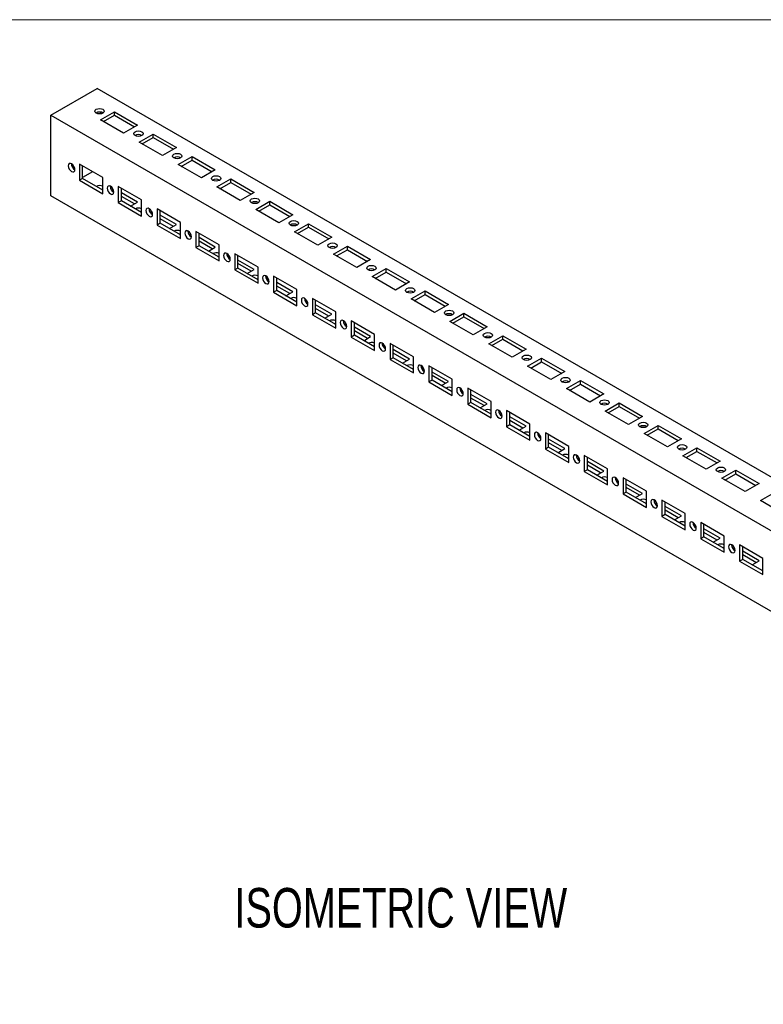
# Model space of a CAD drawing. Header units: millimetres. Extents: x 0 to 1295, y 0 to 838.
# Tile 3 of 4: x 766 to 1020, y 502 to 838. Entities that reach past the tile are written whole.
import ezdxf

# ---------------------------------------------------------------- set-up
doc = ezdxf.new("R2010")
doc.units = ezdxf.units.MM
doc.header["$LTSCALE"] = 3
doc.layers.add('TEXT', color=140, linetype='Continuous', lineweight=25)
doc.styles.add('SLDTEXTSTYLE0', font='TXT', dxfattribs={"width": 0.75})

msp = doc.modelspace()

# ---------------------------------------------------------------- linework, layer by layer
at = {"color": 7, "linetype": 'Continuous', "lineweight": 18}
msp.add_line((0, 838.2), (1295.4, 838.2), dxfattribs=at)
for p, q in [((776.28, 805.55), (792.19, 814.73)), ((1270.54, 538.58), (792.19, 814.73)), ((776.28, 805.55), (1254.63, 529.4)), ((776.28, 777.99), (776.28, 805.55)), ((793.25, 804.02), (798.02, 806.77)), ((793.25, 806.61), (793.25, 806.02)), ((801.2, 799.43), (793.25, 804.02)), ((794.31, 803.41), (798.02, 805.55)), ((798.02, 806.77), (805.97, 802.18)), ((798.02, 805.55), (798.02, 806.77)), ((798.02, 805.55), (804.91, 801.57)), ((805.97, 802.18), (801.2, 799.43)), ((806.5, 796.36), (811.28, 799.12)), ((807.57, 795.75), (811.28, 797.9)), ((811.28, 799.12), (819.23, 794.53)), ((811.28, 797.9), (811.28, 799.12)), ((811.28, 797.9), (818.17, 793.92)), ((814.46, 791.77), (806.5, 796.36)), ((819.23, 794.53), (814.46, 791.77)), ((819.76, 788.71), (824.54, 791.47)), ((824.54, 791.47), (832.49, 786.87)), ((824.54, 790.24), (824.54, 791.47)), ((794.04, 784.27), (786.09, 788.86)), ((786.09, 788.86), (786.09, 783.35)), ((787.15, 783.96), (787.15, 788.25)), ((827.72, 784.12), (819.76, 788.71)), ((820.82, 788.1), (824.54, 790.24)), ((824.54, 790.24), (831.43, 786.26)), ((787.15, 783.96), (786.09, 783.35)), ((790.6, 786.26), (787.15, 784.27)), ((794.04, 779.98), (787.15, 783.96)), ((794.04, 778.76), (794.04, 784.27)), ((832.49, 786.87), (827.72, 784.12)), ((833.02, 781.06), (837.79, 783.81)), ((837.79, 783.81), (845.75, 779.22)), ((837.79, 782.59), (837.79, 783.81)), ((786.09, 783.35), (794.04, 778.76)), ((807.3, 776.62), (799.34, 781.21)), ((799.34, 781.21), (799.34, 775.7)), ((800.41, 776.31), (800.41, 780.6)), ((840.98, 776.46), (833.02, 781.06)), ((834.08, 780.44), (837.79, 782.59)), ((837.79, 782.59), (844.69, 778.61)), ((1254.63, 501.84), (776.28, 777.99)), ((794.04, 780.06), (793.67, 780.2)), ((797.61, 780.21), (797.1, 779.91)), ((805.97, 775.85), (800.41, 779.06)), ((804.91, 775.24), (800.41, 777.84)), ((845.75, 779.22), (840.98, 776.46)), ((800.41, 776.31), (799.34, 775.7)), ((799.34, 775.7), (807.3, 771.1)), ((807.3, 772.33), (800.41, 776.31)), ((803.59, 774.47), (805.97, 775.85)), ((807.3, 771.1), (807.3, 776.62)), ((846.28, 773.4), (851.05, 776.16)), ((847.34, 772.79), (851.05, 774.93)), ((851.05, 776.16), (859.01, 771.57)), ((851.05, 774.93), (851.05, 776.16)), ((851.05, 774.93), (857.95, 770.95)), ((807.3, 772.4), (806.92, 772.55)), ((810.87, 772.55), (810.36, 772.26)), ((820.56, 768.96), (812.6, 773.55)), ((812.6, 773.55), (812.6, 768.04)), ((813.66, 768.66), (813.66, 772.94)), ((819.23, 768.19), (813.66, 771.41)), ((854.23, 768.81), (846.28, 773.4)), ((859.01, 771.57), (854.23, 768.81)), ((813.66, 768.66), (812.6, 768.04)), ((812.6, 768.04), (820.56, 763.45)), ((818.17, 767.58), (813.66, 770.18)), ((820.56, 764.68), (813.66, 768.66)), ((816.85, 766.82), (819.23, 768.19)), ((820.56, 763.45), (820.56, 768.96)), ((859.54, 765.75), (864.31, 768.5)), ((860.6, 765.14), (864.31, 767.28)), ((864.31, 768.5), (872.27, 763.91)), ((864.31, 767.28), (864.31, 768.5)), ((864.31, 767.28), (871.2, 763.3)), ((820.56, 764.75), (820.18, 764.89)), ((824.13, 764.9), (823.62, 764.6)), ((833.82, 761.31), (825.86, 765.9)), ((825.86, 765.9), (825.86, 760.39)), ((826.92, 761), (826.92, 765.29)), ((832.49, 760.54), (826.92, 763.76)), ((867.49, 761.16), (859.54, 765.75)), ((872.27, 763.91), (867.49, 761.16)), ((826.92, 761), (825.86, 760.39)), ((825.86, 760.39), (833.82, 755.8)), ((831.43, 759.93), (826.92, 762.53)), ((833.82, 757.02), (826.92, 761)), ((830.11, 759.16), (832.49, 760.54)), ((833.82, 755.8), (833.82, 761.31)), ((872.8, 758.1), (877.57, 760.85)), ((877.57, 760.85), (885.52, 756.26)), ((877.57, 759.63), (877.57, 760.85)), ((833.82, 757.09), (833.44, 757.24)), ((837.39, 757.24), (836.88, 756.95)), ((847.07, 753.65), (839.12, 758.25)), ((839.12, 758.25), (839.12, 752.74)), ((840.18, 753.35), (840.18, 757.63)), ((880.75, 753.5), (872.8, 758.1)), ((873.86, 757.48), (877.57, 759.63)), ((877.57, 759.63), (884.46, 755.65)), ((845.75, 752.89), (840.18, 756.1)), ((844.69, 752.27), (840.18, 754.88)), ((847.07, 748.14), (847.07, 753.65)), ((885.52, 756.26), (880.75, 753.5)), ((840.18, 753.35), (839.12, 752.74)), ((839.12, 752.74), (847.07, 748.14)), ((847.07, 749.37), (840.18, 753.35)), ((843.36, 751.51), (845.75, 752.89)), ((860.33, 746), (852.38, 750.59)), ((852.38, 750.59), (852.38, 745.08)), ((886.05, 750.44), (890.83, 753.2)), ((894.01, 745.85), (886.05, 750.44)), ((887.11, 749.83), (890.83, 751.97)), ((890.83, 753.2), (898.78, 748.6)), ((890.83, 751.97), (890.83, 753.2)), ((890.83, 751.97), (897.72, 747.99)), ((847.07, 749.44), (846.7, 749.58)), ((850.65, 749.59), (850.13, 749.3)), ((853.44, 745.69), (853.44, 749.98)), ((859.01, 745.23), (853.44, 748.45)), ((857.95, 744.62), (853.44, 747.22)), ((898.78, 748.6), (894.01, 745.85)), ((853.44, 745.69), (852.38, 745.08)), ((852.38, 745.08), (860.33, 740.49)), ((860.33, 741.71), (853.44, 745.69)), ((856.62, 743.86), (859.01, 745.23)), ((860.33, 740.49), (860.33, 746)), ((899.31, 742.79), (904.08, 745.54)), ((900.37, 742.18), (904.08, 744.32)), ((904.08, 745.54), (912.04, 740.95)), ((904.08, 744.32), (904.08, 745.54)), ((904.08, 744.32), (910.98, 740.34)), ((860.33, 741.79), (859.96, 741.93)), ((863.9, 741.94), (863.39, 741.64)), ((873.59, 738.35), (865.64, 742.94)), ((865.64, 742.94), (865.64, 737.43)), ((866.7, 738.04), (866.7, 742.33)), ((872.27, 737.58), (866.7, 740.79)), ((907.27, 738.2), (899.31, 742.79)), ((912.04, 740.95), (907.27, 738.2)), ((866.7, 738.04), (865.64, 737.43)), ((865.64, 737.43), (873.59, 732.84)), ((871.2, 736.97), (866.7, 739.57)), ((873.59, 734.06), (866.7, 738.04)), ((869.88, 736.2), (872.27, 737.58)), ((873.59, 732.84), (873.59, 738.35)), ((912.57, 735.13), (917.34, 737.89)), ((913.63, 734.52), (917.34, 736.66)), ((917.34, 737.89), (925.3, 733.3)), ((917.34, 736.66), (917.34, 737.89)), ((917.34, 736.66), (924.24, 732.68)), ((873.59, 734.13), (873.22, 734.28)), ((877.16, 734.28), (876.65, 733.99)), ((886.85, 730.69), (878.89, 735.29)), ((878.89, 735.29), (878.89, 729.77)), ((879.95, 730.39), (879.95, 734.67)), ((920.53, 730.54), (912.57, 735.13)), ((925.3, 733.3), (920.53, 730.54)), ((879.95, 730.39), (878.89, 729.77)), ((885.52, 729.93), (879.95, 733.14)), ((884.46, 729.31), (879.95, 731.91)), ((886.85, 726.41), (879.95, 730.39)), ((883.14, 728.55), (885.52, 729.93)), ((886.85, 725.18), (886.85, 730.69)), ((925.83, 727.48), (930.6, 730.24)), ((930.6, 730.24), (938.56, 725.64)), ((930.6, 729.01), (930.6, 730.24)), ((878.89, 729.77), (886.85, 725.18)), ((886.85, 726.48), (886.47, 726.62)), ((890.42, 726.63), (889.91, 726.33)), ((900.11, 723.04), (892.15, 727.63)), ((892.15, 727.63), (892.15, 722.12)), ((893.21, 722.73), (893.21, 727.02)), ((933.78, 722.89), (925.83, 727.48)), ((926.89, 726.87), (930.6, 729.01)), ((930.6, 729.01), (937.5, 725.03)), ((898.78, 722.27), (893.21, 725.49)), ((897.72, 721.66), (893.21, 724.26)), ((938.56, 725.64), (933.78, 722.89)), ((893.21, 722.73), (892.15, 722.12)), ((892.15, 722.12), (900.11, 717.53)), ((900.11, 718.75), (893.21, 722.73)), ((896.4, 720.89), (898.78, 722.27)), ((900.11, 717.53), (900.11, 723.04)), ((913.37, 715.39), (905.41, 719.98)), ((905.41, 719.98), (905.41, 714.47)), ((939.09, 719.83), (943.86, 722.58)), ((947.04, 715.23), (939.09, 719.83)), ((940.15, 719.21), (943.86, 721.36)), ((943.86, 722.58), (951.81, 717.99)), ((943.86, 721.36), (943.86, 722.58)), ((943.86, 721.36), (950.75, 717.38)), ((900.11, 718.82), (899.73, 718.97)), ((903.68, 718.98), (903.17, 718.68)), ((906.47, 715.08), (906.47, 719.37)), ((912.04, 714.62), (906.47, 717.83)), ((910.98, 714.01), (906.47, 716.61)), ((951.81, 717.99), (947.04, 715.23)), ((906.47, 715.08), (905.41, 714.47)), ((905.41, 714.47), (913.37, 709.87)), ((913.37, 711.1), (906.47, 715.08)), ((909.65, 713.24), (912.04, 714.62)), ((913.37, 709.87), (913.37, 715.39)), ((952.34, 712.17), (957.12, 714.93)), ((953.41, 711.56), (957.12, 713.7)), ((957.12, 714.93), (965.07, 710.34)), ((957.12, 713.7), (957.12, 714.93)), ((957.12, 713.7), (964.01, 709.72)), ((913.37, 711.17), (912.99, 711.31)), ((916.94, 711.32), (916.43, 711.03)), ((926.62, 707.73), (918.67, 712.32)), ((918.67, 712.32), (918.67, 706.81)), ((919.73, 707.42), (919.73, 711.71)), ((925.3, 706.96), (919.73, 710.18)), ((960.3, 707.58), (952.34, 712.17)), ((965.07, 710.34), (960.3, 707.58)), ((919.73, 707.42), (918.67, 706.81)), ((918.67, 706.81), (926.62, 702.22)), ((924.24, 706.35), (919.73, 708.95)), ((926.62, 703.44), (919.73, 707.42)), ((922.91, 705.59), (925.3, 706.96)), ((926.62, 702.22), (926.62, 707.73)), ((965.6, 704.52), (970.38, 707.27)), ((970.38, 707.27), (978.33, 702.68)), ((970.38, 706.05), (970.38, 707.27)), ((926.62, 703.52), (926.25, 703.66)), ((930.19, 703.67), (929.68, 703.37)), ((939.88, 700.08), (931.93, 704.67)), ((931.93, 704.67), (931.93, 699.16)), ((932.99, 699.77), (932.99, 704.06)), ((973.56, 699.93), (965.6, 704.52)), ((966.66, 703.91), (970.38, 706.05)), ((970.38, 706.05), (977.27, 702.07)), ((932.99, 699.77), (931.93, 699.16)), ((938.56, 699.31), (932.99, 702.52)), ((937.5, 698.7), (932.99, 701.3)), ((939.88, 695.79), (932.99, 699.77)), ((939.88, 694.57), (939.88, 700.08)), ((978.33, 702.68), (973.56, 699.93)), ((931.93, 699.16), (939.88, 694.57)), ((936.17, 697.93), (938.56, 699.31)), ((953.14, 692.42), (945.19, 697.02)), ((945.19, 697.02), (945.19, 691.5)), ((946.25, 692.12), (946.25, 696.4)), ((978.86, 696.86), (983.63, 699.62)), ((986.82, 692.27), (978.86, 696.86)), ((979.92, 696.25), (983.63, 698.4)), ((983.63, 699.62), (991.59, 695.03)), ((983.63, 698.4), (983.63, 699.62)), ((983.63, 698.4), (990.53, 694.42)), ((939.88, 695.86), (939.51, 696.01)), ((943.45, 696.01), (942.94, 695.72)), ((951.81, 691.66), (946.25, 694.87)), ((950.75, 691.04), (946.25, 693.65)), ((991.59, 695.03), (986.82, 692.27)), ((946.25, 692.12), (945.19, 691.5)), ((945.19, 691.5), (953.14, 686.91)), ((953.14, 688.14), (946.25, 692.12)), ((949.43, 690.28), (951.81, 691.66)), ((953.14, 686.91), (953.14, 692.42)), ((992.12, 689.21), (996.89, 691.97)), ((993.18, 688.6), (996.89, 690.74)), ((996.89, 691.97), (1004.85, 687.37)), ((996.89, 690.74), (996.89, 691.97)), ((996.89, 690.74), (1003.79, 686.76)), ((953.14, 688.21), (952.77, 688.35)), ((956.71, 688.36), (956.2, 688.06)), ((966.4, 684.77), (958.44, 689.36)), ((958.44, 689.36), (958.44, 683.85)), ((959.5, 684.46), (959.5, 688.75)), ((965.07, 684), (959.5, 687.22)), ((1000.07, 684.62), (992.12, 689.21)), ((1004.85, 687.37), (1000.07, 684.62)), ((959.5, 684.46), (958.44, 683.85)), ((958.44, 683.85), (966.4, 679.26)), ((964.01, 683.39), (959.5, 685.99)), ((966.4, 680.48), (959.5, 684.46)), ((962.69, 682.63), (965.07, 684)), ((966.4, 679.26), (966.4, 684.77)), ((1005.38, 681.56), (1010.15, 684.31)), ((1006.44, 680.94), (1010.15, 683.09)), ((1010.15, 684.31), (1018.11, 679.72)), ((1010.15, 683.09), (1010.15, 684.31)), ((1010.15, 683.09), (1017.05, 679.11)), ((966.4, 680.56), (966.02, 680.7)), ((969.97, 680.71), (969.46, 680.41)), ((979.66, 677.12), (971.7, 681.71)), ((971.7, 681.71), (971.7, 676.2)), ((972.76, 676.81), (972.76, 681.1)), ((978.33, 676.35), (972.76, 679.56)), ((1013.33, 676.97), (1005.38, 681.56)), ((1018.11, 679.72), (1013.33, 676.97)), ((972.76, 676.81), (971.7, 676.2)), ((971.7, 676.2), (979.66, 671.6)), ((977.27, 675.74), (972.76, 678.34)), ((979.66, 672.83), (972.76, 676.81)), ((975.95, 674.97), (978.33, 676.35)), ((979.66, 671.6), (979.66, 677.12)), ((1018.64, 673.9), (1023.41, 676.66)), ((979.66, 672.9), (979.28, 673.05)), ((983.23, 673.05), (982.72, 672.76)), ((992.92, 669.46), (984.96, 674.05)), ((984.96, 674.05), (984.96, 668.54)), ((986.02, 669.16), (986.02, 673.44)), ((1026.59, 669.31), (1018.64, 673.9)), ((991.59, 668.69), (986.02, 671.91)), ((990.53, 668.08), (986.02, 670.68)), ((992.92, 663.95), (992.92, 669.46)), ((986.02, 669.16), (984.96, 668.54)), ((984.96, 668.54), (992.92, 663.95)), ((992.92, 665.18), (986.02, 669.16)), ((989.2, 667.32), (991.59, 668.69)), ((1006.17, 661.81), (998.22, 666.4)), ((998.22, 666.4), (998.22, 660.89)), ((992.92, 665.25), (992.54, 665.39)), ((996.49, 665.4), (995.98, 665.1)), ((999.28, 661.5), (999.28, 665.79)), ((1004.85, 661.04), (999.28, 664.26)), ((1003.79, 660.43), (999.28, 663.03)), ((999.28, 661.5), (998.22, 660.89)), ((998.22, 660.89), (1006.17, 656.3)), ((1006.17, 657.52), (999.28, 661.5)), ((1002.46, 659.66), (1004.85, 661.04)), ((1006.17, 656.3), (1006.17, 661.81)), ((1006.17, 657.59), (1005.8, 657.74)), ((1009.74, 657.74), (1009.23, 657.45)), ((1019.43, 654.15), (1011.48, 658.75)), ((1011.48, 658.75), (1011.48, 653.24)), ((1012.54, 653.85), (1012.54, 658.13)), ((1018.11, 653.39), (1012.54, 656.6)), ((1012.54, 653.85), (1011.48, 653.24)), ((1011.48, 653.24), (1019.43, 648.64)), ((1017.05, 652.77), (1012.54, 655.38)), ((1019.43, 649.87), (1012.54, 653.85)), ((1015.72, 652.01), (1018.11, 653.39)), ((1019.43, 648.64), (1019.43, 654.15))]:
    msp.add_line(p, q)
at = {"flags": 128}
for points in [[(791.85, 806.28), (791.51, 806.57), (791.39, 806.93), (791.51, 807.28), (791.85, 807.58), (792.37, 807.78), (792.98, 807.85), (793.59, 807.78), (794.11, 807.58), (794.45, 807.28), (794.57, 806.93), (794.45, 806.57), (794.11, 806.28), (793.59, 806.08), (792.98, 806.01), (792.37, 806.08), (791.85, 806.28)], [(805.11, 798.62), (804.77, 798.92), (804.65, 799.27), (804.77, 799.63), (805.11, 799.92), (805.63, 800.12), (806.24, 800.19), (806.85, 800.12), (807.37, 799.92), (807.71, 799.63), (807.83, 799.27), (807.71, 798.92), (807.37, 798.62), (806.85, 798.42), (806.24, 798.35), (805.63, 798.42), (805.11, 798.62)], [(818.37, 790.97), (818.02, 791.27), (817.9, 791.62), (818.02, 791.97), (818.37, 792.27), (818.89, 792.47), (819.5, 792.54), (820.11, 792.47), (820.62, 792.27), (820.97, 791.97), (821.09, 791.62), (820.97, 791.27), (820.62, 790.97), (820.11, 790.77), (819.5, 790.7), (818.89, 790.77), (818.37, 790.97)], [(782.31, 788.29), (782.39, 787.74), (782.64, 787.18), (783, 786.68), (783.43, 786.34), (783.87, 786.19), (784.23, 786.26), (784.48, 786.54), (784.56, 786.99), (784.48, 787.53), (784.23, 788.1), (783.87, 788.59), (783.43, 788.94), (783, 789.09), (782.64, 789.02), (782.39, 788.74), (782.31, 788.29)], [(831.63, 783.31), (831.28, 783.61), (831.16, 783.97), (831.28, 784.32), (831.63, 784.62), (832.15, 784.82), (832.76, 784.89), (833.37, 784.82), (833.88, 784.62), (834.23, 784.32), (834.35, 783.97), (834.23, 783.61), (833.88, 783.31), (833.37, 783.12), (832.76, 783.05), (832.15, 783.12), (831.63, 783.31)], [(795.57, 780.63), (795.65, 780.09), (795.9, 779.52), (796.26, 779.03), (796.69, 778.68), (797.12, 778.53), (797.49, 778.6), (797.73, 778.88), (797.82, 779.33), (797.73, 779.88), (797.49, 780.44), (797.12, 780.94), (796.69, 781.28), (796.26, 781.43), (795.9, 781.36), (795.65, 781.08), (795.57, 780.63)], [(844.89, 775.66), (844.54, 775.96), (844.42, 776.31), (844.54, 776.66), (844.89, 776.96), (845.4, 777.16), (846.01, 777.23), (846.62, 777.16), (847.14, 776.96), (847.49, 776.66), (847.61, 776.31), (847.49, 775.96), (847.14, 775.66), (846.62, 775.46), (846.01, 775.39), (845.4, 775.46), (844.89, 775.66)], [(808.82, 772.98), (808.91, 772.43), (809.15, 771.87), (809.52, 771.38), (809.95, 771.03), (810.38, 770.88), (810.75, 770.95), (810.99, 771.23), (811.08, 771.68), (810.99, 772.23), (810.75, 772.79), (810.38, 773.28), (809.95, 773.63), (809.52, 773.78), (809.15, 773.71), (808.91, 773.43), (808.82, 772.98)], [(858.15, 768.01), (857.8, 768.31), (857.68, 768.66), (857.8, 769.01), (858.15, 769.31), (858.66, 769.51), (859.27, 769.58), (859.88, 769.51), (860.4, 769.31), (860.74, 769.01), (860.87, 768.66), (860.74, 768.31), (860.4, 768.01), (859.88, 767.81), (859.27, 767.74), (858.66, 767.81), (858.15, 768.01)], [(822.08, 765.33), (822.17, 764.78), (822.41, 764.22), (822.78, 763.72), (823.21, 763.37), (823.64, 763.22), (824.01, 763.3), (824.25, 763.58), (824.34, 764.03), (824.25, 764.57), (824.01, 765.14), (823.64, 765.63), (823.21, 765.98), (822.78, 766.13), (822.41, 766.06), (822.17, 765.77), (822.08, 765.33)], [(871.4, 760.35), (871.06, 760.65), (870.94, 761), (871.06, 761.36), (871.4, 761.65), (871.92, 761.85), (872.53, 761.92), (873.14, 761.85), (873.66, 761.65), (874, 761.36), (874.12, 761), (874, 760.65), (873.66, 760.35), (873.14, 760.15), (872.53, 760.08), (871.92, 760.15), (871.4, 760.35)], [(835.34, 757.67), (835.43, 757.12), (835.67, 756.56), (836.04, 756.07), (836.47, 755.72), (836.9, 755.57), (837.26, 755.64), (837.51, 755.92), (837.59, 756.37), (837.51, 756.92), (837.26, 757.48), (836.9, 757.98), (836.47, 758.32), (836.04, 758.47), (835.67, 758.4), (835.43, 758.12), (835.34, 757.67)], [(884.66, 752.7), (884.32, 753), (884.19, 753.35), (884.32, 753.7), (884.66, 754), (885.18, 754.2), (885.79, 754.27), (886.4, 754.2), (886.92, 754), (887.26, 753.7), (887.38, 753.35), (887.26, 753), (886.92, 752.7), (886.4, 752.5), (885.79, 752.43), (885.18, 752.5), (884.66, 752.7)], [(848.6, 750.02), (848.68, 749.47), (848.93, 748.91), (849.29, 748.41), (849.73, 748.07), (850.16, 747.92), (850.52, 747.99), (850.77, 748.27), (850.85, 748.72), (850.77, 749.26), (850.52, 749.83), (850.16, 750.32), (849.73, 750.67), (849.29, 750.82), (848.93, 750.75), (848.68, 750.47), (848.6, 750.02)], [(897.92, 745.05), (897.57, 745.34), (897.45, 745.7), (897.57, 746.05), (897.92, 746.35), (898.44, 746.55), (899.05, 746.62), (899.66, 746.55), (900.17, 746.35), (900.52, 746.05), (900.64, 745.7), (900.52, 745.34), (900.17, 745.05), (899.66, 744.85), (899.05, 744.78), (898.44, 744.85), (897.92, 745.05)], [(861.86, 742.36), (861.94, 741.82), (862.19, 741.25), (862.55, 740.76), (862.98, 740.41), (863.42, 740.26), (863.78, 740.33), (864.03, 740.62), (864.11, 741.06), (864.03, 741.61), (863.78, 742.17), (863.42, 742.67), (862.98, 743.02), (862.55, 743.17), (862.19, 743.09), (861.94, 742.81), (861.86, 742.36)], [(911.18, 737.39), (910.83, 737.69), (910.71, 738.04), (910.83, 738.39), (911.18, 738.69), (911.7, 738.89), (912.31, 738.96), (912.91, 738.89), (913.43, 738.69), (913.78, 738.39), (913.9, 738.04), (913.78, 737.69), (913.43, 737.39), (912.91, 737.19), (912.31, 737.12), (911.7, 737.19), (911.18, 737.39)], [(875.12, 734.71), (875.2, 734.16), (875.45, 733.6), (875.81, 733.11), (876.24, 732.76), (876.67, 732.61), (877.04, 732.68), (877.28, 732.96), (877.37, 733.41), (877.28, 733.96), (877.04, 734.52), (876.67, 735.01), (876.24, 735.36), (875.81, 735.51), (875.45, 735.44), (875.2, 735.16), (875.12, 734.71)], [(924.44, 729.74), (924.09, 730.04), (923.97, 730.39), (924.09, 730.74), (924.44, 731.04), (924.95, 731.24), (925.56, 731.31), (926.17, 731.24), (926.69, 731.04), (927.04, 730.74), (927.16, 730.39), (927.04, 730.04), (926.69, 729.74), (926.17, 729.54), (925.56, 729.47), (924.95, 729.54), (924.44, 729.74)], [(888.37, 727.06), (888.46, 726.51), (888.7, 725.95), (889.07, 725.45), (889.5, 725.11), (889.93, 724.96), (890.3, 725.03), (890.54, 725.31), (890.63, 725.76), (890.54, 726.3), (890.3, 726.87), (889.93, 727.36), (889.5, 727.71), (889.07, 727.86), (888.7, 727.79), (888.46, 727.51), (888.37, 727.06)], [(937.69, 722.08), (937.35, 722.38), (937.23, 722.73), (937.35, 723.09), (937.69, 723.39), (938.21, 723.58), (938.82, 723.65), (939.43, 723.58), (939.95, 723.39), (940.29, 723.09), (940.42, 722.73), (940.29, 722.38), (939.95, 722.08), (939.43, 721.88), (938.82, 721.81), (938.21, 721.88), (937.69, 722.08)], [(901.63, 719.4), (901.72, 718.86), (901.96, 718.29), (902.33, 717.8), (902.76, 717.45), (903.19, 717.3), (903.56, 717.37), (903.8, 717.65), (903.89, 718.1), (903.8, 718.65), (903.56, 719.21), (903.19, 719.71), (902.76, 720.05), (902.33, 720.2), (901.96, 720.13), (901.72, 719.85), (901.63, 719.4)], [(950.95, 714.43), (950.61, 714.73), (950.49, 715.08), (950.61, 715.43), (950.95, 715.73), (951.47, 715.93), (952.08, 716), (952.69, 715.93), (953.21, 715.73), (953.55, 715.43), (953.67, 715.08), (953.55, 714.73), (953.21, 714.43), (952.69, 714.23), (952.08, 714.16), (951.47, 714.23), (950.95, 714.43)], [(914.89, 711.75), (914.98, 711.2), (915.22, 710.64), (915.59, 710.15), (916.02, 709.8), (916.45, 709.65), (916.81, 709.72), (917.06, 710), (917.14, 710.45), (917.06, 711), (916.81, 711.56), (916.45, 712.05), (916.02, 712.4), (915.59, 712.55), (915.22, 712.48), (914.98, 712.2), (914.89, 711.75)], [(964.21, 706.78), (963.87, 707.08), (963.74, 707.43), (963.87, 707.78), (964.21, 708.08), (964.73, 708.28), (965.34, 708.35), (965.95, 708.28), (966.47, 708.08), (966.81, 707.78), (966.93, 707.43), (966.81, 707.08), (966.47, 706.78), (965.95, 706.58), (965.34, 706.51), (964.73, 706.58), (964.21, 706.78)], [(928.15, 704.1), (928.23, 703.55), (928.48, 702.98), (928.84, 702.49), (929.28, 702.14), (929.71, 701.99), (930.07, 702.06), (930.32, 702.35), (930.4, 702.79), (930.32, 703.34), (930.07, 703.91), (929.71, 704.4), (929.28, 704.75), (928.84, 704.9), (928.48, 704.83), (928.23, 704.54), (928.15, 704.1)], [(977.47, 699.12), (977.12, 699.42), (977, 699.77), (977.12, 700.13), (977.47, 700.42), (977.99, 700.62), (978.6, 700.69), (979.21, 700.62), (979.72, 700.42), (980.07, 700.13), (980.19, 699.77), (980.07, 699.42), (979.72, 699.12), (979.21, 698.92), (978.6, 698.85), (977.99, 698.92), (977.47, 699.12)], [(941.41, 696.44), (941.49, 695.89), (941.74, 695.33), (942.1, 694.84), (942.53, 694.49), (942.97, 694.34), (943.33, 694.41), (943.58, 694.69), (943.66, 695.14), (943.58, 695.69), (943.33, 696.25), (942.97, 696.74), (942.53, 697.09), (942.1, 697.24), (941.74, 697.17), (941.49, 696.89), (941.41, 696.44)], [(990.73, 691.47), (990.38, 691.77), (990.26, 692.12), (990.38, 692.47), (990.73, 692.77), (991.24, 692.97), (991.85, 693.04), (992.46, 692.97), (992.98, 692.77), (993.33, 692.47), (993.45, 692.12), (993.33, 691.77), (992.98, 691.47), (992.46, 691.27), (991.85, 691.2), (991.24, 691.27), (990.73, 691.47)], [(954.67, 688.79), (954.75, 688.24), (955, 687.68), (955.36, 687.18), (955.79, 686.84), (956.22, 686.69), (956.59, 686.76), (956.83, 687.04), (956.92, 687.49), (956.83, 688.03), (956.59, 688.6), (956.22, 689.09), (955.79, 689.44), (955.36, 689.59), (955, 689.52), (954.75, 689.24), (954.67, 688.79)], [(1003.99, 683.82), (1003.64, 684.11), (1003.52, 684.47), (1003.64, 684.82), (1003.99, 685.12), (1004.5, 685.32), (1005.11, 685.39), (1005.72, 685.32), (1006.24, 685.12), (1006.59, 684.82), (1006.71, 684.47), (1006.59, 684.11), (1006.24, 683.82), (1005.72, 683.62), (1005.11, 683.55), (1004.5, 683.62), (1003.99, 683.82)], [(967.92, 681.13), (968.01, 680.59), (968.25, 680.02), (968.62, 679.53), (969.05, 679.18), (969.48, 679.03), (969.85, 679.1), (970.09, 679.38), (970.18, 679.83), (970.09, 680.38), (969.85, 680.94), (969.48, 681.44), (969.05, 681.78), (968.62, 681.93), (968.25, 681.86), (968.01, 681.58), (967.92, 681.13)], [(981.18, 673.48), (981.27, 672.93), (981.51, 672.37), (981.88, 671.88), (982.31, 671.53), (982.74, 671.38), (983.11, 671.45), (983.35, 671.73), (983.44, 672.18), (983.35, 672.73), (983.11, 673.29), (982.74, 673.78), (982.31, 674.13), (981.88, 674.28), (981.51, 674.21), (981.27, 673.93), (981.18, 673.48)], [(994.44, 665.83), (994.53, 665.28), (994.77, 664.72), (995.14, 664.22), (995.57, 663.87), (996, 663.72), (996.36, 663.8), (996.61, 664.08), (996.69, 664.53), (996.61, 665.07), (996.36, 665.64), (996, 666.13), (995.57, 666.48), (995.14, 666.63), (994.77, 666.56), (994.53, 666.27), (994.44, 665.83)], [(1009.95, 656.87), (1009.87, 657.42), (1009.62, 657.98), (1009.26, 658.48), (1008.83, 658.82), (1008.39, 658.97), (1008.03, 658.9), (1007.78, 658.62), (1007.7, 658.17), (1007.78, 657.63), (1008.03, 657.06), (1008.39, 656.57), (1008.83, 656.22), (1009.26, 656.07), (1009.62, 656.14), (1009.87, 656.42), (1009.95, 656.87)]]:
    msp.add_lwpolyline(points, dxfattribs=at)
for centre, radius, start, end in [((792.98, 804.35), 2.3, 58.8222, 121.1778), ((806.24, 796.7), 2.3, 58.8222, 121.1778), ((819.5, 789.04), 2.3, 58.8222, 121.1778), ((785.67, 788.93), 2.3, 178.8063, 241.1883), ((792.98, 779.05), 2.47, 64.6212, 117.2312), ((798.93, 781.27), 2.3, 178.8063, 241.1883), ((832.76, 781.39), 2.3, 58.8222, 121.1778), ((806.24, 771.4), 2.47, 64.6212, 117.2312), ((812.18, 773.62), 2.3, 178.8063, 241.1883), ((846.01, 773.73), 2.3, 58.8222, 121.1778), ((859.27, 766.08), 2.3, 58.8222, 121.1778), ((819.5, 763.74), 2.47, 64.6212, 117.2312), ((825.44, 765.96), 2.3, 178.8063, 241.1883), ((872.53, 758.43), 2.3, 58.8222, 121.1778), ((832.76, 756.09), 2.47, 64.6212, 117.2312), ((838.7, 758.31), 2.3, 178.8063, 241.1883), ((846.02, 748.44), 2.47, 64.6212, 117.2312), ((851.96, 750.66), 2.3, 178.8063, 241.1883), ((885.79, 750.77), 2.3, 58.8222, 121.1778), ((899.05, 743.12), 2.3, 58.8222, 121.1778), ((859.28, 740.78), 2.47, 64.6212, 117.2312), ((865.22, 743), 2.3, 178.8063, 241.1883), ((912.31, 735.46), 2.3, 58.8222, 121.1778), ((872.53, 733.13), 2.47, 64.6212, 117.2312), ((878.47, 735.35), 2.3, 178.8063, 241.1883), ((925.56, 727.81), 2.3, 58.8222, 121.1778), ((885.79, 725.47), 2.47, 64.6212, 117.2312), ((891.73, 727.7), 2.3, 178.8063, 241.1883), ((899.05, 717.82), 2.47, 64.6212, 117.2312), ((904.99, 720.04), 2.3, 178.8063, 241.1883), ((938.82, 720.16), 2.3, 58.8222, 121.1778), ((952.08, 712.5), 2.3, 58.8222, 121.1778), ((912.31, 710.17), 2.47, 64.6212, 117.2312), ((918.25, 712.39), 2.3, 178.8063, 241.1883), ((965.34, 704.85), 2.3, 58.8222, 121.1778), ((925.57, 702.51), 2.47, 64.6212, 117.2312), ((931.51, 704.73), 2.3, 178.8063, 241.1883), ((938.82, 694.86), 2.47, 64.6212, 117.2312), ((944.77, 697.08), 2.3, 178.8063, 241.1883), ((978.6, 697.2), 2.3, 58.8222, 121.1778), ((952.08, 687.21), 2.47, 64.6212, 117.2312), ((991.85, 689.54), 2.3, 58.8222, 121.1778), ((958.02, 689.43), 2.3, 178.8063, 241.1883), ((1005.11, 681.89), 2.3, 58.8222, 121.1778), ((965.34, 679.55), 2.47, 64.6212, 117.2312), ((971.28, 681.77), 2.3, 178.8063, 241.1883), ((978.6, 671.9), 2.47, 64.6212, 117.2312), ((984.54, 674.12), 2.3, 178.8063, 241.1883), ((991.86, 664.24), 2.47, 64.6212, 117.2312), ((997.8, 666.46), 2.3, 178.8063, 241.1883), ((1005.12, 656.59), 2.47, 64.6212, 117.2312), ((1011.06, 658.81), 2.3, 178.8063, 241.1883)]:
    msp.add_arc(centre, radius, start, end)

# ---------------------------------------------------------------- texts
at = {"layer": 'TEXT', "insert": (839.02, 541.57), "char_height": 13.5, "attachment_point": 1, "style": 'SLDTEXTSTYLE0'}
msp.add_mtext('ISOMETRIC VIEW', dxfattribs=at)

doc.saveas('drawing.dxf')
